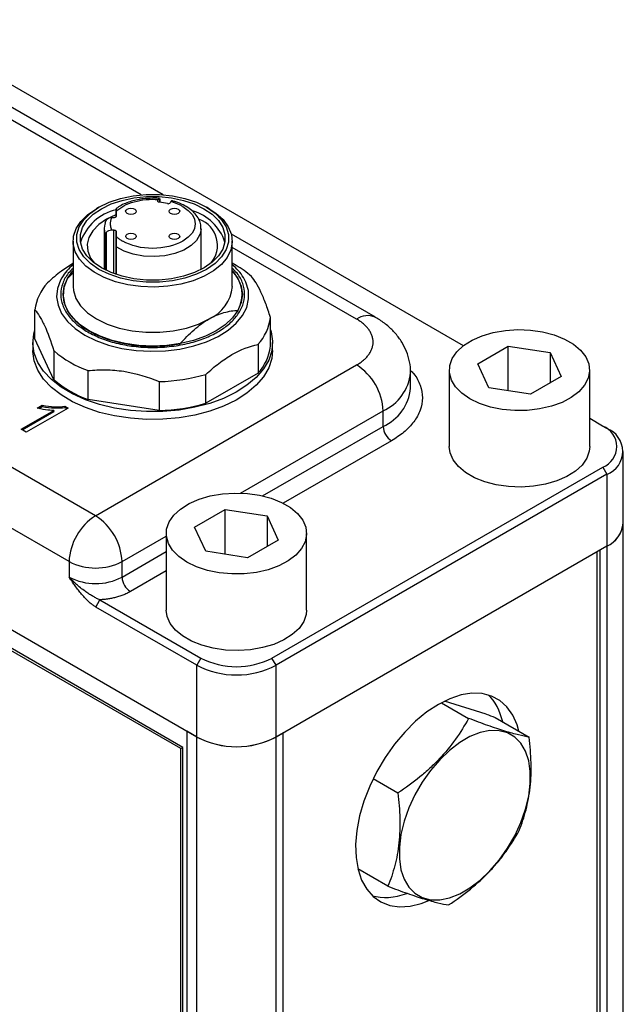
# Model space of a CAD drawing. Header units: inches. Extents: x 7.1 to 31.8, y 2.5 to 19.3.
# Tile 12 of 12: x 29.2 to 31.2, y 15.7 to 19. Entities that reach past the tile are written whole.
import ezdxf

# ---------------------------------------------------------------- set-up
doc = ezdxf.new("R2010")
doc.units = ezdxf.units.IN
doc.header["$MEASUREMENT"] = 0

msp = doc.modelspace()

# ---------------------------------------------------------------- linework, layer by layer
at = {"color": 7, "linetype": 'Continuous', "lineweight": 25}
for p, q in [((30.6748, 17.9149), (28.7893, 19.0031)), ((29.6725, 18.4187), (29.0518, 18.7769)), ((29.5997, 18.4184), (29.0549, 18.7329)), ((29.6611, 18.4054), (29.6611, 18.3935)), ((29.6613, 18.3935), (29.6613, 18.4061)), ((29.4582, 18.3771), (29.4498, 18.3723)), ((29.655, 18.3993), (29.6568, 18.4028)), ((29.655, 18.3967), (29.655, 18.3993)), ((29.6867, 18.3892), (29.6603, 18.3937)), ((29.6983, 18.3957), (29.6965, 18.3922)), ((29.7034, 18.3983), (29.7017, 18.3988)), ((29.7037, 18.3982), (29.7034, 18.3983)), ((29.8257, 18.3723), (29.8174, 18.3771)), ((29.5078, 18.3421), (29.5005, 18.3421)), ((29.5157, 18.3465), (29.5157, 18.3666)), ((29.5157, 18.3633), (29.5157, 18.3467)), ((29.447, 17.3474), (27.8331, 18.2788)), ((29.4763, 18.3056), (29.4763, 18.1693)), ((29.4796, 18.287), (29.4796, 18.1676)), ((29.4835, 18.1657), (29.4835, 18.2938)), ((29.5005, 18.3012), (29.5078, 18.3012)), ((29.5078, 18.1555), (29.5078, 18.3012)), ((29.5157, 18.2967), (29.5157, 18.2801)), ((29.5157, 18.1527), (29.5157, 18.2967)), ((29.7992, 18.1693), (29.7992, 18.3056)), ((30.3808, 18.0099), (29.9004, 18.2871)), ((29.372, 18.2638), (29.372, 18.1127)), ((29.5157, 18.2446), (29.5157, 18.1527)), ((29.9035, 18.1127), (29.9035, 18.2638)), ((30.3183, 18.0037), (29.9035, 18.2431)), ((29.9162, 18.1826), (29.9035, 18.1899)), ((29.3734, 18.1593), (29.3526, 18.1377)), ((29.3586, 17.1943), (27.7448, 18.1257)), ((29.7847, 16.6087), (27.3187, 18.0319)), ((29.2447, 17.9381), (29.2447, 18.0345)), ((30.0309, 17.9128), (30.0309, 18.0093)), ((29.7317, 16.5699), (27.3767, 17.9291)), ((29.7387, 16.574), (27.3837, 17.9332)), ((29.2378, 17.9255), (29.2378, 17.8993)), ((29.3083, 17.801), (29.2447, 17.9381)), ((29.9892, 17.9194), (29.9892, 17.823)), ((30.0378, 17.8993), (30.0378, 17.9255)), ((30.7224, 17.8549), (30.8244, 17.9138)), ((30.8244, 17.9138), (30.9639, 17.8922)), ((30.8244, 17.7644), (30.8244, 17.9138)), ((29.3083, 17.8974), (29.3083, 17.801)), ((30.9639, 17.8922), (31.0012, 17.8118)), ((30.9639, 17.8922), (30.9639, 17.7902)), ((29.447, 17.3474), (30.3184, 17.8506)), ((30.7597, 17.7744), (30.7224, 17.8549)), ((29.4223, 17.7353), (29.4223, 17.8317)), ((29.9892, 17.823), (29.8154, 17.7226)), ((29.8154, 17.7226), (29.8154, 17.8191)), ((30.4983, 17.7731), (30.4983, 17.8251)), ((30.6274, 17.8333), (30.6274, 17.5781)), ((31.0962, 17.5781), (31.0962, 17.8333)), ((29.6598, 17.795), (29.6598, 17.6985)), ((31.0012, 17.8118), (30.8992, 17.7528)), ((30.8992, 17.7528), (30.7597, 17.7744)), ((29.2526, 17.7065), (29.2691, 17.7161)), ((29.2691, 17.7161), (29.2691, 17.7123)), ((29.6598, 17.6985), (29.4223, 17.7353)), ((29.1985, 17.6358), (29.3074, 17.6987)), ((29.2018, 17.6339), (29.3074, 17.6949)), ((29.3554, 17.7067), (29.2156, 17.626)), ((29.2574, 17.7055), (29.2691, 17.7123)), ((29.3074, 17.6987), (29.3074, 17.6949)), ((29.3444, 17.713), (29.3554, 17.7067)), ((29.3444, 17.713), (29.3444, 17.7092)), ((29.3444, 17.7092), (29.3521, 17.7048)), ((29.9313, 17.4229), (30.4068, 17.6975)), ((30.4068, 17.6456), (30.4068, 17.6975)), ((31.1395, 17.6467), (31.0962, 17.6717)), ((29.2156, 17.626), (29.1985, 17.6358)), ((30.0047, 17.4134), (30.4068, 17.6456)), ((31.1535, 17.6386), (31.1395, 17.6467)), ((30.4346, 17.5974), (30.0734, 17.3888)), ((31.2084, 17.3226), (31.2084, 17.5621)), ((30.0359, 16.8724), (31.1396, 17.5097)), ((31.1535, 17.4856), (30.0499, 16.8483)), ((31.1396, 17.5097), (31.1535, 17.4856)), ((31.1535, 17.4856), (31.1535, 17.2461)), ((29.7778, 17.3094), (29.8799, 17.3684)), ((29.8799, 17.3684), (30.0193, 17.3468)), ((29.8799, 17.219), (29.8799, 17.3684)), ((30.0193, 17.3468), (30.0567, 17.2663)), ((30.0193, 17.3468), (30.0193, 17.2447)), ((29.6829, 17.2879), (29.6829, 17.0327)), ((29.8152, 17.229), (29.7778, 17.3094)), ((30.1516, 17.0327), (30.1516, 17.2879)), ((31.2082, 12.9337), (31.2082, 17.3175)), ((29.5354, 17.1943), (29.6829, 17.2795)), ((30.0567, 17.2663), (29.9546, 17.2074)), ((29.5354, 17.1424), (29.6829, 17.2275)), ((29.9546, 17.2074), (29.8152, 17.229)), ((31.1535, 17.2461), (30.0499, 16.6088)), ((31.1196, 17.2265), (31.1196, 12.8498)), ((31.1531, 17.2459), (31.1302, 17.2326)), ((31.1302, 17.2326), (31.1302, 12.8437)), ((31.1531, 17.2459), (31.1531, 12.8569)), ((29.3586, 17.1943), (29.3586, 17.1424)), ((29.5354, 17.1424), (29.5354, 17.1943)), ((29.6829, 17.1633), (29.5632, 17.0942)), ((29.4479, 17.0426), (29.4618, 17.0668)), ((29.4618, 17.0668), (29.7986, 16.8724)), ((29.7847, 16.8482), (29.4479, 17.0426)), ((29.7986, 16.8724), (29.7847, 16.8482)), ((30.0499, 16.8483), (30.0359, 16.8724)), ((29.7847, 16.6087), (29.7847, 16.8482)), ((30.0499, 16.6088), (30.0499, 16.8483)), ((30.751, 16.6854), (30.6114, 16.7285)), ((30.6013, 16.7234), (30.692, 16.671)), ((30.7804, 16.6743), (30.8944, 16.6085)), ((29.7843, 16.6089), (29.7515, 16.6279)), ((29.7515, 16.6279), (29.7515, 12.239)), ((29.7843, 16.6089), (29.7843, 12.22)), ((30.0732, 16.6222), (30.0502, 16.609)), ((30.0502, 12.2201), (30.0502, 16.609)), ((30.0732, 12.2333), (30.0732, 16.6222)), ((29.7317, 16.5699), (29.7387, 16.574)), ((29.7317, 12.3484), (29.7317, 16.5699)), ((29.7387, 12.3525), (29.7387, 16.574)), ((30.3737, 16.4699), (30.4563, 16.4222)), ((30.423, 16.1108), (30.3226, 16.1688))]:
    msp.add_line(p, q, dxfattribs=at)
at = {"color": 7, "linetype": 'Continuous', "lineweight": 25, "flags": 128}
for points in [[(29.4582, 18.3771), (29.4921, 18.3935), (29.5304, 18.4063), (29.572, 18.4151), (29.6156, 18.4195), (29.6599, 18.4195), (29.7035, 18.4151), (29.7451, 18.4063), (29.7834, 18.3936), (29.8173, 18.3771), (29.8458, 18.3576), (29.8679, 18.3354), (29.883, 18.3114), (29.8907, 18.2863), (29.8907, 18.2607), (29.8831, 18.2355), (29.8679, 18.2115), (29.8458, 18.1894), (29.8174, 18.1698), (29.7834, 18.1534), (29.7451, 18.1406), (29.7035, 18.1319), (29.6599, 18.1274), (29.6157, 18.1274), (29.5721, 18.1319), (29.5305, 18.1406), (29.4921, 18.1534), (29.4582, 18.1698), (29.4298, 18.1894), (29.4076, 18.2115), (29.3925, 18.2355), (29.3848, 18.2607), (29.3848, 18.2862), (29.3925, 18.3114), (29.4076, 18.3354), (29.4297, 18.3575), (29.4582, 18.3771)], [(29.809, 18.1746), (29.7767, 18.159), (29.7401, 18.1468), (29.7005, 18.1385), (29.6589, 18.1342), (29.6167, 18.1342), (29.5751, 18.1384), (29.5355, 18.1468), (29.4989, 18.159), (29.4666, 18.1746), (29.4394, 18.1933), (29.4183, 18.2144), (29.4039, 18.2373), (29.3966, 18.2613), (29.3966, 18.2856), (29.4039, 18.3096), (29.4183, 18.3325), (29.4394, 18.3536), (29.4665, 18.3723), (29.4989, 18.3879), (29.5354, 18.4001), (29.5751, 18.4085), (29.6166, 18.4127), (29.6588, 18.4127), (29.7004, 18.4085), (29.7401, 18.4001), (29.7766, 18.388), (29.8089, 18.3723), (29.8361, 18.3536), (29.8572, 18.3325), (29.8716, 18.3097), (29.879, 18.2857), (29.879, 18.2613), (29.8716, 18.2373), (29.8572, 18.2144), (29.8361, 18.1933), (29.809, 18.1746)], [(29.8257, 18.3723), (29.848, 18.3577), (29.8724, 18.3358), (29.8901, 18.3119), (29.9006, 18.2865), (29.9035, 18.2606), (29.8987, 18.2347), (29.8864, 18.2097), (29.867, 18.1862), (29.841, 18.1649), (29.8091, 18.1465), (29.7723, 18.1315), (29.7316, 18.1203), (29.6883, 18.1132), (29.6434, 18.1104), (29.5985, 18.1121), (29.5546, 18.1181), (29.5131, 18.1283), (29.4753, 18.1424), (29.4421, 18.16), (29.4145, 18.1806), (29.3934, 18.2036), (29.3792, 18.2283), (29.3726, 18.254), (29.3735, 18.28), (29.3821, 18.3056), (29.398, 18.3299), (29.4208, 18.3524), (29.4498, 18.3723), (29.4498, 18.3723)], [(29.5778, 18.3563), (29.572, 18.3541), (29.5653, 18.3533), (29.5585, 18.3541), (29.5527, 18.3563), (29.5489, 18.3596), (29.5475, 18.3635), (29.5489, 18.3674), (29.5527, 18.3708), (29.5585, 18.373), (29.5653, 18.3738), (29.572, 18.373), (29.5778, 18.3708), (29.5816, 18.3674), (29.583, 18.3635), (29.5816, 18.3596), (29.5778, 18.3563)], [(29.6603, 18.3937), (29.6589, 18.394), (29.6576, 18.3945), (29.6565, 18.3951), (29.6556, 18.3959), (29.655, 18.3967), (29.6547, 18.3976), (29.6547, 18.3984), (29.655, 18.3993)], [(29.7228, 18.3563), (29.717, 18.3541), (29.7103, 18.3533), (29.7035, 18.3541), (29.6977, 18.3563), (29.6939, 18.3596), (29.6925, 18.3635), (29.6939, 18.3675), (29.6977, 18.3708), (29.7035, 18.373), (29.7103, 18.3738), (29.717, 18.373), (29.7228, 18.3708), (29.7266, 18.3675), (29.728, 18.3635), (29.7266, 18.3596), (29.7228, 18.3563)], [(29.5157, 18.3524), (29.5143, 18.3518), (29.4832, 18.3369), (29.4575, 18.319), (29.4379, 18.2987), (29.4251, 18.2766), (29.4195, 18.2535), (29.4214, 18.2303), (29.4306, 18.2076), (29.4434, 18.1901)], [(29.5157, 18.3467), (29.5156, 18.3458), (29.5151, 18.3449), (29.5144, 18.3441), (29.5134, 18.3435), (29.5122, 18.3429), (29.5109, 18.3425), (29.5094, 18.3422), (29.5078, 18.3421)], [(29.5078, 18.3012), (29.5094, 18.3011), (29.5109, 18.3009), (29.5122, 18.3004), (29.5134, 18.2999), (29.5144, 18.2992), (29.5151, 18.2984), (29.5156, 18.2976), (29.5157, 18.2967)], [(29.7992, 18.3042), (29.7956, 18.2861), (29.7843, 18.2666), (29.7659, 18.2489), (29.7411, 18.234), (29.7113, 18.2227), (29.6779, 18.2154), (29.6426, 18.2125), (29.607, 18.2141), (29.5729, 18.2203), (29.542, 18.2306), (29.5157, 18.2446)], [(29.5778, 18.2726), (29.5721, 18.2704), (29.5653, 18.2696), (29.5585, 18.2704), (29.5527, 18.2726), (29.5489, 18.2759), (29.5476, 18.2798), (29.5489, 18.2837), (29.5527, 18.2871), (29.5585, 18.2893), (29.5653, 18.29), (29.5721, 18.2893), (29.5778, 18.2871), (29.5816, 18.2837), (29.583, 18.2798), (29.5816, 18.2759), (29.5778, 18.2726)], [(29.7228, 18.2726), (29.7171, 18.2704), (29.7103, 18.2696), (29.7035, 18.2704), (29.6977, 18.2726), (29.6939, 18.2759), (29.6926, 18.2798), (29.6939, 18.2837), (29.6977, 18.2871), (29.7035, 18.2893), (29.7103, 18.2901), (29.7171, 18.2893), (29.7228, 18.2871), (29.7266, 18.2837), (29.728, 18.2798), (29.7266, 18.2759), (29.7228, 18.2726)], [(29.3346, 18.1419), (29.3302, 18.1339), (29.3199, 18.1062), (29.3171, 18.0779), (29.3218, 18.0497), (29.3339, 18.0222), (29.3531, 17.9962), (29.379, 17.9721), (29.411, 17.9506)], [(29.9035, 18.1656), (29.9043, 18.1646), (29.9223, 18.1396), (29.9333, 18.1132), (29.937, 18.0862), (29.9333, 18.0592), (29.9223, 18.0328), (29.9044, 18.0078), (29.8799, 17.9847), (29.8494, 17.9641), (29.8137, 17.9465), (29.7736, 17.9323), (29.7303, 17.9219), (29.6846, 17.9156), (29.6378, 17.9135), (29.591, 17.9156), (29.5453, 17.9219), (29.502, 17.9323), (29.4619, 17.9464), (29.4262, 17.964), (29.3957, 17.9847), (29.3712, 18.0078), (29.3532, 18.0328), (29.3422, 18.0592), (29.3386, 18.0862), (29.3422, 18.1132), (29.3532, 18.1396), (29.3711, 18.1646), (29.372, 18.1656)], [(29.411, 17.9506), (29.4483, 17.9321), (29.49, 17.9172), (29.5352, 17.9061), (29.5828, 17.8991), (29.6317, 17.8964), (29.6807, 17.898), (29.7287, 17.9039), (29.7746, 17.914), (29.8173, 17.9281), (29.8557, 17.9457), (29.8891, 17.9665), (29.9166, 17.99), (29.9375, 18.0156), (29.9514, 18.0428), (29.958, 18.0709), (29.957, 18.0992), (29.9486, 18.1272), (29.9405, 18.1426)], [(29.3526, 18.1377), (29.3415, 18.1094), (29.3387, 18.0805), (29.3443, 18.0516), (29.3583, 18.0237), (29.3801, 17.9976), (29.4092, 17.9739), (29.4447, 17.9534), (29.4857, 17.9366), (29.531, 17.924), (29.5793, 17.916), (29.6293, 17.9127), (29.6795, 17.9144), (29.7285, 17.9208)], [(29.372, 18.1127), (29.373, 18.0993), (29.3811, 18.073), (29.3969, 18.0479), (29.4201, 18.0247), (29.4499, 18.0042), (29.4854, 17.987), (29.5255, 17.9737), (29.569, 17.9645), (29.6146, 17.9599), (29.661, 17.9599), (29.7066, 17.9645), (29.7501, 17.9737), (29.7902, 17.9871), (29.8257, 18.0043)], [(30.0309, 17.9682), (30.033, 17.9609), (30.0377, 17.9295), (30.0349, 17.8981), (30.0248, 17.8671), (30.0074, 17.8372), (29.9831, 17.809), (29.9524, 17.7829), (29.9159, 17.7595), (29.8742, 17.7392), (29.828, 17.7223), (29.7783, 17.7093), (29.726, 17.7002), (29.6721, 17.6954), (29.6175, 17.6948), (29.5633, 17.6986), (29.5105, 17.7066), (29.46, 17.7186), (29.4129, 17.7345), (29.3699, 17.754), (29.332, 17.7766), (29.2997, 17.802), (29.2737, 17.8298), (29.2546, 17.8593), (29.2425, 17.89), (29.2378, 17.9214), (29.2406, 17.9529), (29.2447, 17.9682)], [(30.6961, 17.7376), (30.6691, 17.7563), (30.6484, 17.7774), (30.6345, 17.8003), (30.628, 17.8242), (30.6289, 17.8485), (30.6373, 17.8722), (30.653, 17.8947), (30.6753, 17.9153), (30.7037, 17.9332), (30.7371, 17.9479), (30.7745, 17.9589), (30.8148, 17.9659), (30.8565, 17.9686), (30.8985, 17.967), (30.9392, 17.961), (30.9775, 17.951), (31.012, 17.9372), (31.0417, 17.92), (31.0656, 17.9001), (31.083, 17.878), (31.0933, 17.8545), (31.0961, 17.8303), (31.0914, 17.8062), (31.0793, 17.7829), (31.0603, 17.7613), (31.0348, 17.742), (31.0038, 17.7257), (30.9682, 17.7128), (30.9292, 17.7037), (30.888, 17.6989), (30.846, 17.6983), (30.8045, 17.7021), (30.7649, 17.7101), (30.7283, 17.7221), (30.6961, 17.7376)], [(30.0378, 17.8993), (30.0349, 17.8719), (30.0248, 17.841), (30.0074, 17.8111), (29.9831, 17.7828), (29.9524, 17.7568), (29.9159, 17.7334), (29.8742, 17.7131), (29.828, 17.6962), (29.7783, 17.6831), (29.726, 17.6741), (29.6721, 17.6693), (29.6175, 17.6687), (29.5633, 17.6725), (29.5105, 17.6804), (29.46, 17.6925), (29.4129, 17.7084), (29.3699, 17.7278), (29.332, 17.7505), (29.2997, 17.7759), (29.2737, 17.8036), (29.2546, 17.8331), (29.2425, 17.8639), (29.2378, 17.8953), (29.2378, 17.8993)], [(31.0962, 17.5781), (31.0947, 17.563), (31.0863, 17.5392), (31.0706, 17.5167), (31.0483, 17.4962), (31.0199, 17.4783), (30.9865, 17.4636), (30.9491, 17.4526), (30.9088, 17.4456), (30.8671, 17.4429), (30.8251, 17.4445), (30.7844, 17.4504), (30.7461, 17.4605), (30.7116, 17.4743), (30.6819, 17.4914), (30.658, 17.5114), (30.6406, 17.5335), (30.6303, 17.557), (30.6274, 17.5781)], [(29.7515, 17.1922), (29.7246, 17.2108), (29.7038, 17.2319), (29.69, 17.2548), (29.6834, 17.2788), (29.6843, 17.303), (29.6928, 17.3268), (29.7084, 17.3493), (29.7308, 17.3698), (29.7591, 17.3877), (29.7925, 17.4024), (29.83, 17.4135), (29.8702, 17.4204), (29.912, 17.4231), (29.9539, 17.4215), (29.9946, 17.4156), (30.0329, 17.4056), (30.0674, 17.3917), (30.0972, 17.3746), (30.1211, 17.3547), (30.1385, 17.3326), (30.1487, 17.309), (30.1516, 17.2848), (30.1469, 17.2607), (30.1348, 17.2375), (30.1157, 17.2159), (30.0902, 17.1966), (30.0592, 17.1802), (30.0236, 17.1673), (29.9846, 17.1583), (29.9435, 17.1534), (29.9015, 17.1529), (29.86, 17.1567), (29.8203, 17.1647), (29.7838, 17.1767), (29.7515, 17.1922)], [(30.1516, 17.0327), (30.1501, 17.0176), (30.1417, 16.9938), (30.1261, 16.9713), (30.1037, 16.9507), (30.0754, 16.9328), (30.0419, 16.9181), (30.0045, 16.9071), (29.9643, 16.9002), (29.9225, 16.8974), (29.8806, 16.8991), (29.8398, 16.905), (29.8016, 16.915), (29.767, 16.9288), (29.7373, 16.946), (29.7134, 16.9659), (29.696, 16.988), (29.6857, 17.0115), (29.6829, 17.0327)], [(30.8595, 16.6286), (30.8537, 16.6489), (30.8393, 16.6819), (30.82, 16.7093), (30.7963, 16.7306), (30.7686, 16.7455), (30.7374, 16.7537), (30.7034, 16.7549), (30.6672, 16.7493), (30.6295, 16.7367), (30.5911, 16.7177)], [(30.5911, 16.7177), (30.5526, 16.6924), (30.5149, 16.6613), (30.4787, 16.6252), (30.4447, 16.5847), (30.4136, 16.5405), (30.3858, 16.4936), (30.3621, 16.4448), (30.3428, 16.3952), (30.3284, 16.3456), (30.3191, 16.297), (30.3151, 16.2504), (30.3164, 16.2068), (30.3231, 16.1668), (30.335, 16.1313), (30.3519, 16.1011), (30.3734, 16.0767), (30.3992, 16.0585), (30.4287, 16.0469), (30.4614, 16.0422), (30.4966, 16.0444), (30.5337, 16.0535), (30.5591, 16.0634)], [(30.477, 16.1339), (30.4926, 16.1075), (30.5128, 16.0871), (30.5371, 16.073), (30.5649, 16.0657), (30.5956, 16.0654), (30.6283, 16.072), (30.6623, 16.0854), (30.6966, 16.1052), (30.7306, 16.1311), (30.7633, 16.1622), (30.794, 16.198), (30.8218, 16.2374), (30.8461, 16.2795), (30.8663, 16.3233), (30.882, 16.3677), (30.8926, 16.4116), (30.898, 16.454), (30.898, 16.4937), (30.8926, 16.5298), (30.882, 16.5615), (30.8664, 16.5878), (30.8461, 16.6083), (30.8218, 16.6223), (30.794, 16.6296), (30.7634, 16.63), (30.7307, 16.6234), (30.6967, 16.61), (30.6623, 16.5901), (30.6283, 16.5643), (30.5956, 16.5331), (30.565, 16.4974), (30.5372, 16.458), (30.5128, 16.4159), (30.4926, 16.3721), (30.477, 16.3276), (30.4664, 16.2837), (30.461, 16.2414), (30.461, 16.2017), (30.4664, 16.1655), (30.477, 16.1339)]]:
    msp.add_lwpolyline(points, dxfattribs=at)
at = {"color": 7, "linetype": 'Continuous', "lineweight": 25}
for centre, radius, start, end in [((29.6892, 18.3984), 0.00957, 255.026, 319.7914), ((29.5523, 18.2085), 0.1641, 102.8186, 161.4883), ((29.7271, 18.211), 0.1597, 18.1109, 74.1913), ((29.5314, 18.3056), 0.0551, 160.2267, 199.8014), ((29.7621, 18.2497), 0.092, 319.5931, 69.8351), ((29.4898, 18.0454), 0.1828, 130.1286, 148.1381), ((29.7884, 18.0477), 0.1793, 31.9505, 50.0594), ((29.7599, 17.9086), 0.3155, 48.9193, 60.2982), ((29.8243, 18.0858), 0.1118, 331.8474, 44.9146), ((29.4042, 18.0151), 0.1607, 137.1745, 173.0533), ((29.7739, 18.1236), 0.1301, 293.47, 355.2207), ((30.355, 17.9525), 0.0629, 65.8968, 125.6089), ((29.8713, 18.0287), 0.1607, 317.1745, 353.0533), ((29.8713, 17.9323), 0.1607, 317.1745, 353.0533), ((29.547, 18.1793), 0.3693, 229.7521, 250.2673), ((30.2149, 17.6888), 0.1921, 2.6065, 57.4029), ((29.6417, 18.4263), 0.6316, 271.638, 285.9579), ((30.3431, 17.8398), 0.1559, 294.1011, 354.3954), ((29.547, 18.0829), 0.3693, 229.7521, 250.2673), ((30.3432, 17.7877), 0.1557, 294.082, 354.6087), ((29.6417, 18.3299), 0.6316, 271.638, 285.9579), ((30.4672, 17.6483), 0.0605, 182.6065, 237.4029), ((31.1136, 17.5782), 0.0733, 290.7975, 69.2306), ((31.1244, 17.5621), 0.0819, 290.7975, 69.2306), ((29.5505, 17.1856), 0.1921, 122.6138, 177.3956), ((29.3435, 17.1856), 0.1921, 2.6065, 57.4029), ((31.1141, 17.332), 0.0945, 294.3823, 354.3084), ((31.1146, 17.3319), 0.0943, 294.3823, 354.3084), ((29.447, 17.3649), 0.1921, 242.6144, 297.395), ((29.447, 17.313), 0.1921, 242.6144, 297.395), ((29.5958, 17.1451), 0.0605, 182.6065, 237.4029), ((29.9173, 17.1014), 0.2579, 242.6144, 297.395), ((29.9173, 17.1041), 0.2882, 242.6144, 297.395), ((29.9173, 16.8655), 0.289, 242.6144, 297.395), ((29.9173, 16.8646), 0.2882, 242.6144, 297.395)]:
    msp.add_arc(centre, radius, start, end, dxfattribs=at)
for start_param, end_param in [(5.734842, 6.145234), (3.279827, 3.73785)]:
    msp.add_ellipse((30.5373, 16.4297), major_axis=(0.1953, 0.3383), ratio=0.577382, start_param=start_param, end_param=end_param, dxfattribs=at)
for points, knots in [([(29.6378, 18.4071), (29.6268, 18.4067), (29.6113, 18.4062), (29.5893, 18.4028), (29.5713, 18.3987), (29.5513, 18.3921), (29.5323, 18.3837), (29.5212, 18.3764), (29.5156, 18.3727)], [0, 0, 0, 0, 0.238286, 0.334705, 0.493002, 0.65451, 0.825313, 1, 1, 1, 1]), ([(29.5157, 18.3633), (29.5299, 18.3771), (29.5508, 18.3883), (29.601, 18.4023), (29.6291, 18.4049), (29.6568, 18.4028)], [0, 0, 0, 0, 0.5, 0.5, 1, 1, 1, 1]), ([(29.66, 18.406), (29.6586, 18.4062), (29.6513, 18.4071), (29.6439, 18.4071), (29.6378, 18.4071)], [0, 0, 0, 0, 0.184615, 1, 1, 1, 1]), ([(29.5157, 18.3726), (29.5157, 18.3727), (29.5157, 18.3731), (29.5157, 18.3703), (29.5157, 18.3658), (29.5157, 18.3633)], [0, 0, 0, 0, 0.044622, 0.447856, 1, 1, 1, 1]), ([(29.738, 18.3795), (29.7933, 18.3476), (29.7933, 18.2958), (29.6827, 18.2319), (29.5929, 18.2319), (29.5376, 18.2638)], [0, 0, 0, 0, 0.5, 0.5, 1, 1, 1, 1]), ([(29.738, 18.3795), (29.7363, 18.3805), (29.733, 18.3824), (29.7277, 18.385), (29.7222, 18.3875), (29.7165, 18.3898), (29.7106, 18.3919), (29.7046, 18.3939), (29.7004, 18.3951), (29.6983, 18.3957)], [0, 0, 0, 0, 0.143727, 0.286586, 0.42892, 0.57108, 0.713414, 0.856273, 1, 1, 1, 1]), ([(29.7989, 18.3039), (29.7986, 18.3101), (29.7982, 18.3232), (29.7899, 18.3419), (29.777, 18.3589), (29.76, 18.3734), (29.7393, 18.3857), (29.7203, 18.3939), (29.7074, 18.3973), (29.7037, 18.3982)], [0, 0, 0, 0, 0.146452, 0.304037, 0.46322, 0.619343, 0.768071, 0.933963, 1, 1, 1, 1]), ([(29.5005, 18.3421), (29.5, 18.3408), (29.4988, 18.3381), (29.4976, 18.334), (29.4967, 18.3299), (29.4962, 18.3258), (29.4959, 18.3208), (29.4964, 18.3148), (29.4978, 18.3079), (29.4996, 18.3035), (29.5005, 18.3012)], [0, 0, 0, 0, 0.100218, 0.200075, 0.299827, 0.399732, 0.500046, 0.666829, 0.833084, 1, 1, 1, 1]), ([(29.4835, 18.2938), (29.4831, 18.2933), (29.4823, 18.2923), (29.4812, 18.2907), (29.4801, 18.2889), (29.4798, 18.2876), (29.4796, 18.287)], [0, 0, 0, 0, 0.171183, 0.394704, 0.670919, 1, 1, 1, 1]), ([(29.5157, 18.2801), (29.5157, 18.278), (29.5157, 18.2758), (29.5157, 18.2708), (29.5157, 18.268), (29.5157, 18.2619), (29.5157, 18.2585), (29.5157, 18.2513), (29.5157, 18.2476), (29.5157, 18.2446)], [0, 0, 0, 0, 0.25, 0.25, 0.5, 0.5, 0.75, 0.75, 1, 1, 1, 1]), ([(29.5157, 18.2801), (29.517, 18.2789), (29.5195, 18.2765), (29.5236, 18.2732), (29.5279, 18.2699), (29.5326, 18.2668), (29.5359, 18.2648), (29.5376, 18.2638)], [0, 0, 0, 0, 0.200511, 0.400256, 0.599744, 0.799489, 1, 1, 1, 1]), ([(29.3733, 18.1901), (29.3597, 18.1819), (29.3302, 18.1639), (29.3017, 18.1382), (29.2863, 18.1244)], [0, 0, 0, 0, 0.459449, 1, 1, 1, 1]), ([(29.372, 18.1731), (29.3664, 18.1676), (29.3503, 18.1519), (29.3356, 18.1224), (29.3287, 18.0862), (29.3353, 18.0499), (29.3541, 18.0159), (29.3825, 17.9856), (29.4083, 17.969), (29.4209, 17.9609)], [0, 0, 0, 0, 0.082132, 0.237483, 0.39613, 0.554778, 0.710129, 0.859279, 1, 1, 1, 1]), ([(29.4209, 17.9609), (29.4348, 17.9537), (29.4635, 17.9388), (29.516, 17.9224), (29.5749, 17.9116), (29.6378, 17.9078), (29.7007, 17.9116), (29.7597, 17.9224), (29.8118, 17.939), (29.856, 17.9603), (29.8927, 17.9858), (29.9215, 18.0159), (29.9402, 18.0499), (29.9468, 18.0863), (29.9399, 18.1224), (29.9252, 18.152), (29.9091, 18.1676), (29.9035, 18.1731)], [0, 0, 0, 0, 0.0637462, 0.1313108, 0.2016844, 0.2735513, 0.3454183, 0.4157918, 0.4833564, 0.5471026, 0.6108488, 0.6784134, 0.748787, 0.8206539, 0.8925209, 0.9628944, 1, 1, 1, 1]), ([(30.0309, 18.0093), (30.0257, 18.0255), (30.0204, 18.0409), (30.0125, 18.0621), (30.0098, 18.069), (30.0044, 18.082), (30.0017, 18.0882), (29.9881, 18.1173), (29.9776, 18.1343), (29.9672, 18.1464)], [0, 0, 0, 0, 0.25, 0.25, 0.375, 0.375, 0.5, 0.5, 1, 1, 1, 1]), ([(29.2447, 18.0345), (29.2499, 18.0285), (29.2551, 18.0212), (29.2631, 18.0082), (29.2657, 18.0035), (29.2711, 17.9933), (29.2739, 17.9878), (29.2874, 17.9586), (29.298, 17.93), (29.3083, 17.8974)], [0, 0, 0, 0, 0.25, 0.25, 0.375, 0.375, 0.5, 0.5, 1, 1, 1, 1]), ([(29.8257, 18.0043), (29.8427, 18.014), (29.8592, 18.0209), (29.8835, 18.0278), (29.8916, 18.0295), (29.9075, 18.032), (29.9152, 18.0327), (29.9229, 18.0331)], [0, 0, 0, 0, 0.5, 0.5, 0.75, 0.75, 1, 1, 1, 1]), ([(29.7285, 17.9208), (29.7439, 17.9378), (29.7595, 17.9537), (29.7838, 17.9749), (29.792, 17.9815), (29.8087, 17.9937), (29.8172, 17.9993), (29.8257, 18.0043)], [0, 0, 0, 0, 0.5, 0.5, 0.75, 0.75, 1, 1, 1, 1]), ([(30.3184, 17.8506), (30.3204, 17.8518), (30.3246, 17.8543), (30.3304, 17.8582), (30.3358, 17.8621), (30.3409, 17.8663), (30.3457, 17.8705), (30.3501, 17.8749), (30.3542, 17.8795), (30.3593, 17.8859), (30.3648, 17.8943), (30.3696, 17.905), (30.3726, 17.916), (30.3736, 17.9271), (30.3726, 17.9383), (30.3696, 17.9493), (30.3648, 17.96), (30.3583, 17.97), (30.3503, 17.9794), (30.3411, 17.9881), (30.3305, 17.9963), (30.3224, 18.0012), (30.3183, 18.0037)], [0, 0, 0, 0, 0.030234, 0.060268, 0.09017, 0.120006, 0.149845, 0.179753, 0.209798, 0.240047, 0.304324, 0.368671, 0.434316, 0.500033, 0.565677, 0.631394, 0.695671, 0.760018, 0.82027, 0.879991, 0.939721, 1, 1, 1, 1]), ([(30.4981, 17.8242), (30.4982, 17.8247), (30.4993, 17.8369), (30.4954, 17.8615), (30.4859, 17.8956), (30.4697, 17.9274), (30.4486, 17.9561), (30.4223, 17.9817), (30.3992, 17.9995), (30.3841, 18.0075), (30.3804, 18.0095)], [0, 0, 0, 0, 0.006389, 0.159581, 0.318865, 0.468693, 0.623312, 0.783373, 0.947254, 1, 1, 1, 1]), ([(29.8154, 17.8191), (29.8295, 17.8323), (29.8438, 17.8446), (29.8656, 17.8613), (29.8729, 17.8666), (29.8876, 17.8765), (29.895, 17.8811), (29.932, 17.9025), (29.9609, 17.9133), (29.9892, 17.9194)], [0, 0, 0, 0, 0.25, 0.25, 0.375, 0.375, 0.5, 0.5, 1, 1, 1, 1]), ([(29.4223, 17.8317), (29.4416, 17.8338), (29.4612, 17.8348), (29.4909, 17.8343), (29.5009, 17.8339), (29.521, 17.8322), (29.5311, 17.831), (29.5817, 17.8231), (29.6211, 17.8112), (29.6598, 17.795)], [0, 0, 0, 0, 0.25, 0.25, 0.375, 0.375, 0.5, 0.5, 1, 1, 1, 1]), ([(30.4975, 17.8333), (30.5014, 17.8295), (30.5172, 17.8138), (30.5321, 17.7825), (30.5403, 17.741), (30.5327, 17.6993), (30.5111, 17.6604), (30.4786, 17.6256), (30.449, 17.6066), (30.4346, 17.5974)], [0, 0, 0, 0, 0.052037, 0.212481, 0.376331, 0.54018, 0.700625, 0.854665, 1, 1, 1, 1]), ([(29.2691, 17.7161), (29.2832, 17.7132), (29.297, 17.7115), (29.3241, 17.7106), (29.3354, 17.7113), (29.3444, 17.713)], [0, 0, 0, 0, 0.498953, 0.498953, 1, 1, 1, 1]), ([(29.3074, 17.6987), (29.2994, 17.6988), (29.2901, 17.6997), (29.2689, 17.7028), (29.2599, 17.7046), (29.2526, 17.7065)], [0, 0, 0, 0, 0.500792, 0.500792, 1, 1, 1, 1]), ([(29.2691, 17.7123), (29.2832, 17.7093), (29.297, 17.7077), (29.3241, 17.7068), (29.3354, 17.7074), (29.3444, 17.7092)], [0, 0, 0, 0, 0.498953, 0.498953, 1, 1, 1, 1]), ([(29.4479, 17.0426), (29.4464, 17.0435), (29.4433, 17.0453), (29.4388, 17.0485), (29.4342, 17.0519), (29.4295, 17.0558), (29.4248, 17.0599), (29.4199, 17.0645), (29.4151, 17.0693), (29.4101, 17.0746), (29.4051, 17.0802), (29.3983, 17.0881), (29.3895, 17.0992), (29.3796, 17.1124), (29.3692, 17.1271), (29.3625, 17.1367), (29.3586, 17.1424)], [0, 0, 0, 0, 0.044652, 0.090126, 0.13658, 0.184159, 0.232999, 0.283224, 0.334952, 0.388288, 0.443327, 0.500158, 0.61713, 0.749466, 0.853399, 1, 1, 1, 1]), ([(29.4618, 17.0668), (29.4599, 17.0675), (29.4562, 17.069), (29.4505, 17.0716), (29.4447, 17.0746), (29.4389, 17.0778), (29.433, 17.0813), (29.427, 17.085), (29.419, 17.0904), (29.4072, 17.0987), (29.3937, 17.1092), (29.3806, 17.1206), (29.3693, 17.1312), (29.3622, 17.1387), (29.3586, 17.1424)], [0, 0, 0, 0, 0.049612, 0.099853, 0.151017, 0.203357, 0.25696, 0.311378, 0.36655, 0.480404, 0.641914, 0.759935, 0.879537, 1, 1, 1, 1]), ([(29.5632, 17.0942), (29.5613, 17.0931), (29.5573, 17.0909), (29.5511, 17.0878), (29.5447, 17.0849), (29.5381, 17.0822), (29.5312, 17.0797), (29.524, 17.0774), (29.5149, 17.0748), (29.5035, 17.072), (29.4899, 17.0695), (29.476, 17.0677), (29.4665, 17.0671), (29.4618, 17.0668)], [0, 0, 0, 0, 0.071857, 0.143279, 0.21444, 0.28552, 0.356697, 0.428149, 0.500051, 0.625481, 0.749979, 0.8745, 1, 1, 1, 1]), ([(30.692, 16.671), (30.6788, 16.6472), (30.6644, 16.6239), (30.6321, 16.5786), (30.6142, 16.5566), (30.5841, 16.5249), (30.5736, 16.5145), (30.5519, 16.4945), (30.5407, 16.4849), (30.506, 16.4567), (30.4816, 16.4391), (30.4563, 16.4222)], [0, 0, 0, 0, 0.25, 0.25, 0.5, 0.5, 0.625, 0.625, 0.75, 0.75, 1, 1, 1, 1]), ([(30.8944, 16.6085), (30.8839, 16.6101), (30.8722, 16.6124), (30.8455, 16.6188), (30.8304, 16.623), (30.8046, 16.631), (30.7955, 16.6339), (30.7766, 16.6402), (30.7667, 16.6436), (30.7363, 16.6544), (30.7146, 16.6624), (30.692, 16.671)], [0, 0, 0, 0, 0.25, 0.25, 0.5, 0.5, 0.625, 0.625, 0.75, 0.75, 1, 1, 1, 1]), ([(30.8611, 16.2971), (30.8698, 16.3191), (30.8775, 16.3418), (30.8899, 16.3896), (30.8946, 16.4147), (30.8989, 16.4544), (30.8999, 16.4679), (30.9009, 16.4953), (30.9009, 16.5091), (30.8999, 16.551), (30.8977, 16.5796), (30.8944, 16.6085)], [0, 0, 0, 0, 0.25, 0.25, 0.5, 0.5, 0.625, 0.625, 0.75, 0.75, 1, 1, 1, 1]), ([(30.4563, 16.4222), (30.4596, 16.3933), (30.4618, 16.3648), (30.4632, 16.3091), (30.4623, 16.2819), (30.458, 16.2422), (30.4561, 16.2291), (30.4515, 16.2039), (30.4488, 16.1916), (30.4395, 16.1556), (30.4318, 16.1328), (30.423, 16.1108)], [0, 0, 0, 0, 0.25, 0.25, 0.5, 0.5, 0.625, 0.625, 0.75, 0.75, 1, 1, 1, 1]), ([(30.6254, 16.0483), (30.6506, 16.0651), (30.675, 16.0827), (30.721, 16.1201), (30.7427, 16.1399), (30.7728, 16.1717), (30.7824, 16.1826), (30.8005, 16.2046), (30.8091, 16.2158), (30.8334, 16.2499), (30.8479, 16.2733), (30.8611, 16.2971)], [0, 0, 0, 0, 0.25, 0.25, 0.5, 0.5, 0.625, 0.625, 0.75, 0.75, 1, 1, 1, 1]), ([(30.423, 16.1108), (30.4455, 16.1022), (30.4671, 16.0942), (30.5076, 16.0799), (30.5265, 16.0736), (30.5524, 16.0656), (30.5605, 16.0632), (30.5758, 16.0589), (30.583, 16.0571), (30.6032, 16.0522), (30.6149, 16.0499), (30.6254, 16.0483)], [0, 0, 0, 0, 0.25, 0.25, 0.5, 0.5, 0.625, 0.625, 0.75, 0.75, 1, 1, 1, 1])]:
    msp.add_open_spline(points, degree=3, knots=knots, dxfattribs=at)
for points in [[(29.6568, 18.4028), (29.6584, 18.406), (29.66, 18.407), (29.6611, 18.4054)], [(29.5157, 18.3666), (29.5157, 18.3693), (29.5157, 18.3711), (29.5157, 18.372)], [(29.7026, 18.3983), (29.7016, 18.3999), (29.7, 18.3989), (29.6983, 18.3957)], [(29.5005, 18.3421), (29.4938, 18.3421), (29.4872, 18.3393), (29.4835, 18.3347)], [(29.4796, 18.3242), (29.4798, 18.326), (29.4801, 18.3278), (29.4807, 18.3294)], [(29.4807, 18.3294), (29.4813, 18.3314), (29.4823, 18.3332), (29.4835, 18.3347)], [(29.4835, 18.2938), (29.4872, 18.2984), (29.4938, 18.3012), (29.5005, 18.3012)], [(30.751, 16.6854), (30.7606, 16.6818), (30.7704, 16.6781), (30.7804, 16.6743)]]:
    msp.add_open_spline(points, degree=3, dxfattribs=at)

doc.saveas('drawing.dxf')
